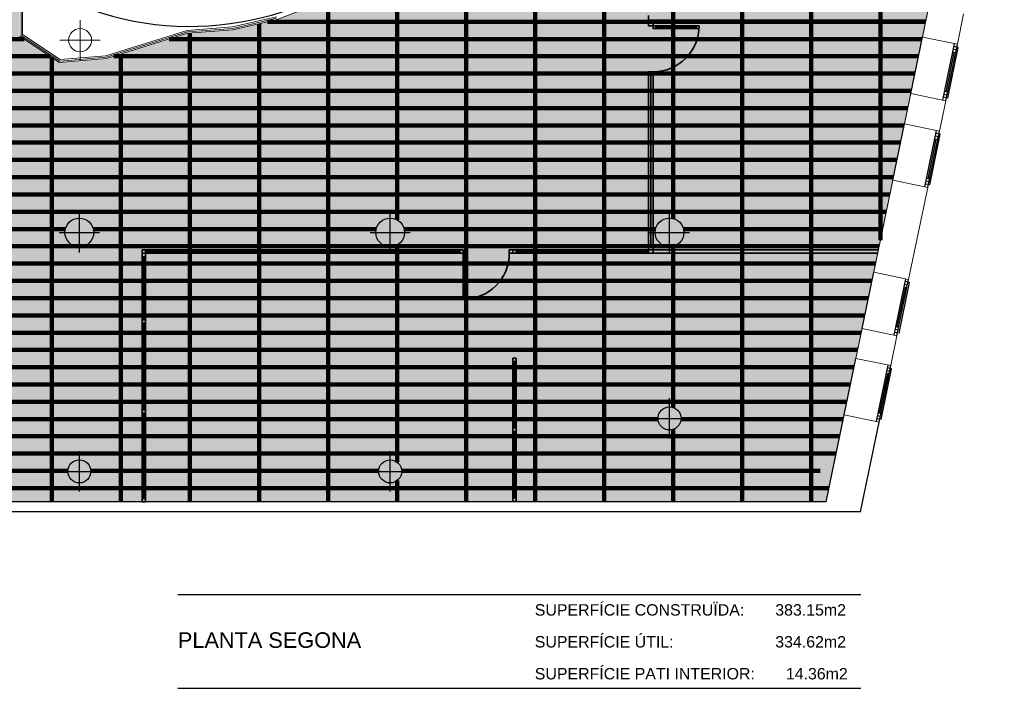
# Model space of a CAD drawing. Header units: metres. Extents: x -1 to 427, y -6 to 39.
# Tile 4 of 5: x 410 to 427, y 10 to 21. Entities that reach past the tile are written whole.
import ezdxf

# ---------------------------------------------------------------- set-up
doc = ezdxf.new("R2010")
doc.units = ezdxf.units.M
doc.linetypes.add('CONTINUA', pattern=[0])
for name, color, linetype, lineweight in [('P2 MURS ACTUAL', 7, 'CONTINUA', 25), ('P2 MURS ENDERROCAT', 7, 'CONTINUA', 25), ('P2 PAVIMENT ENDERROCAT', 7, 'CONTINUA', 25), ('P2 SOSTRE ENDERROCAT', 7, 'CONTINUA', 25)]:
    doc.layers.add(name, color=color, linetype=linetype, lineweight=lineweight)
doc.styles.add('ARIAL', font='arial.ttf')

msp = doc.modelspace()

# ---------------------------------------------------------------- hatches: boundary and pattern name
at = {"layer": 'P2 PAVIMENT ENDERROCAT', "linetype": 'CONTINUA', "lineweight": 25, "transparency": 33554508}
h = msp.add_hatch(color=7, dxfattribs=at)
h.set_gradient(color1=(222, 222, 133), color2=(222, 222, 133), one_color=1, name='INVSPHERICAL')
h.paths.add_polyline_path([(421.507, 23.818), (421.327, 23.818), (421.327, 24.159), (417.447, 24.159), (417.447, 23.489), (417.017, 23.489), (417.017, 22.069), (415.647, 22.069), (414.173, 21.499), (413.404, 21.319), (412.616, 21.259), (411.203, 20.819), (410.386, 20.749), (409.697, 21.21), (409.697, 22.11), (409.591, 22.11), (409.207, 22.427), (408.783, 22.71), (408.104, 23.049), (407.507, 23.249), (406.177, 23.419), (404.337, 23.419), (404.337, 28.059), (401.257, 28.059), (398.297, 13.119), (423.715, 13.119), (426.811, 28.059), (421.507, 28.059)], flags=0)

# ---------------------------------------------------------------- linework, layer by layer
at = {"layer": 'P2 MURS ACTUAL', "lineweight": 13, "transparency": 33554687}
for p, q in [((409.722, 22.11), (409.722, 21.223)), ((409.747, 22.11), (409.747, 21.236)), ((420.627, 21.439), (420.627, 21.569)), ((425.388, 21.193), (425.498, 21.722)), ((425.995, 21.067), (426.105, 21.596)), ((414.158, 21.547), (413.397, 21.369)), ((414.168, 21.524), (413.4, 21.344)), ((414.173, 21.499), (413.404, 21.319)), ((420.707, 21.439), (420.627, 21.439)), ((420.707, 21.439), (420.627, 21.439)), ((420.627, 21.439), (420.627, 21.389)), ((420.707, 21.439), (420.707, 21.489)), ((420.707, 21.339), (420.707, 21.439)), ((409.722, 21.223), (410.393, 20.775)), ((409.747, 21.236), (410.4, 20.801)), ((412.607, 21.309), (411.194, 20.869)), ((412.612, 21.284), (411.199, 20.844)), ((412.616, 21.259), (411.203, 20.819)), ((413.397, 21.369), (412.607, 21.309)), ((413.4, 21.344), (412.612, 21.284)), ((413.404, 21.319), (412.616, 21.259)), ((421.507, 21.389), (420.627, 21.389)), ((421.507, 21.339), (420.707, 21.339)), ((420.757, 21.339), (420.757, 21.389)), ((420.757, 21.366), (421.457, 21.366)), ((421.457, 21.339), (421.457, 21.389)), ((409.697, 21.21), (410.386, 20.749)), ((425.995, 21.067), (425.388, 21.193)), ((411.203, 20.819), (410.386, 20.749)), ((411.199, 20.844), (410.393, 20.775)), ((411.194, 20.869), (410.4, 20.801)), ((420.707, 20.589), (420.627, 20.589)), ((420.627, 20.589), (420.627, 20.539)), ((420.627, 17.439), (420.627, 20.539)), ((420.707, 20.539), (420.627, 20.539)), ((420.667, 17.559), (420.667, 20.539)), ((420.707, 17.439), (420.707, 20.589)), ((425.076, 19.685), (425.185, 20.214)), ((425.793, 20.088), (425.185, 20.214)), ((425.683, 19.559), (425.793, 20.088)), ((425.683, 19.559), (425.076, 19.685)), ((424.542, 17.11), (424.873, 18.706)), ((425.48, 18.58), (424.873, 18.706)), ((425.149, 16.984), (425.48, 18.58)), ((411.825, 17.499), (417.407, 17.499)), ((411.885, 17.469), (417.347, 17.469)), ((418.207, 17.499), (424.623, 17.499)), ((418.327, 17.469), (420.627, 17.469)), ((420.707, 17.559), (420.627, 17.559)), ((411.825, 17.439), (417.407, 17.439)), ((417.407, 16.639), (417.407, 17.439)), ((417.457, 17.439), (417.407, 17.439)), ((417.457, 16.639), (417.457, 17.439)), ((418.207, 17.439), (424.61, 17.439)), ((425.149, 16.984), (424.542, 17.11)), ((424.232, 15.611), (424.339, 16.13)), ((424.946, 16.005), (424.339, 16.13)), ((424.839, 15.486), (424.946, 16.005)), ((424.839, 15.486), (424.232, 15.611)), ((424.636, 14.506), (424.029, 14.632))]:
    msp.add_line(p, q, dxfattribs=at)
at = {"layer": 'P2 MURS ACTUAL', "color": 180, "linetype": 'CONTINUA', "lineweight": 13, "transparency": 33554687}
for p, q in [((410.747, 20.789), (410.747, 21.489)), ((410.397, 21.139), (411.097, 21.139))]:
    msp.add_line(p, q, dxfattribs=at)
at = {"layer": 'P2 MURS ACTUAL', "linetype": 'CONTINUA', "lineweight": 13, "transparency": 33554687}
msp.add_line((425.45, 21.489), (420.627, 21.489), dxfattribs=at)
at = {"layer": 'P2 MURS ACTUAL', "transparency": 33554687}
for p, q in [((425.185, 20.214), (425.388, 21.193)), ((425.744, 20.098), (425.947, 21.077)), ((425.793, 20.088), (425.995, 21.067)), ((425.799, 20.24), (425.941, 20.925)), ((425.827, 20.132), (426.01, 21.013)), ((425.965, 20.92), (425.916, 20.93)), ((425.975, 20.969), (425.926, 20.979)), ((426.01, 21.013), (425.936, 21.028)), ((425.813, 20.186), (425.764, 20.196)), ((425.823, 20.235), (425.774, 20.245)), ((425.827, 20.132), (425.754, 20.147)), ((424.873, 18.706), (425.076, 19.685)), ((425.431, 18.59), (425.634, 19.569)), ((425.48, 18.58), (425.683, 19.559)), ((425.697, 19.505), (425.624, 19.52)), ((425.486, 18.732), (425.628, 19.417)), ((425.515, 18.624), (425.697, 19.505)), ((425.653, 19.412), (425.604, 19.422)), ((425.663, 19.461), (425.614, 19.471)), ((425.5, 18.678), (425.451, 18.688)), ((425.51, 18.727), (425.462, 18.737)), ((425.515, 18.624), (425.441, 18.639)), ((411.825, 13.119), (411.825, 17.499)), ((411.885, 13.119), (411.885, 17.499)), ((417.347, 17.499), (417.347, 17.439)), ((417.407, 17.499), (417.407, 17.439)), ((418.207, 17.499), (418.207, 17.439)), ((418.267, 17.439), (418.267, 17.499)), ((418.327, 17.439), (418.327, 17.499)), ((411.825, 17.379), (411.885, 17.379)), ((411.855, 16.284), (411.855, 17.379)), ((418.267, 17.439), (418.327, 17.439)), ((424.339, 16.13), (424.542, 17.11)), ((424.897, 16.015), (425.1, 16.994)), ((424.946, 16.005), (425.149, 16.984)), ((425.164, 16.93), (425.09, 16.945)), ((424.952, 16.156), (425.094, 16.842)), ((424.981, 16.048), (425.164, 16.93)), ((425.119, 16.837), (425.07, 16.847)), ((425.129, 16.886), (425.08, 16.896)), ((411.825, 16.284), (411.885, 16.284)), ((411.825, 16.224), (411.885, 16.224)), ((411.855, 14.719), (411.855, 16.224)), ((424.967, 16.102), (424.918, 16.113)), ((424.977, 16.151), (424.928, 16.162)), ((424.981, 16.048), (424.908, 16.064)), ((418.267, 13.129), (418.267, 15.619)), ((418.267, 15.619), (418.327, 15.619)), ((418.327, 13.129), (418.327, 15.619)), ((424.029, 14.632), (424.232, 15.611)), ((418.267, 15.559), (418.327, 15.559)), ((418.297, 14.404), (418.297, 15.559)), ((424.587, 14.517), (424.79, 15.496)), ((424.636, 14.506), (424.839, 15.486)), ((424.67, 14.55), (424.853, 15.432)), ((424.853, 15.432), (424.78, 15.447)), ((424.642, 14.658), (424.784, 15.344)), ((424.808, 15.339), (424.759, 15.349)), ((424.819, 15.388), (424.77, 15.398)), ((411.825, 14.719), (411.885, 14.719)), ((411.825, 14.659), (411.885, 14.659)), ((411.855, 13.179), (411.855, 14.659)), ((423.715, 13.119), (424.029, 14.632)), ((424.67, 14.55), (424.597, 14.565)), ((424.656, 14.604), (424.607, 14.614)), ((424.666, 14.653), (424.617, 14.663)), ((418.267, 14.404), (418.327, 14.404)), ((424.313, 12.949), (424.636, 14.506)), ((418.267, 14.344), (418.327, 14.344)), ((418.297, 13.189), (418.297, 14.344)), ((411.885, 13.179), (411.825, 13.179)), ((418.327, 13.189), (418.267, 13.189)), ((423.715, 13.119), (398.297, 13.119)), ((411.885, 13.119), (411.825, 13.119)), ((411.885, 13.119), (411.825, 13.119)), ((418.327, 13.129), (418.267, 13.129)), ((418.327, 13.129), (418.267, 13.129)), ((424.313, 12.949), (397.703, 12.949))]:
    msp.add_line(p, q, dxfattribs=at)
at = {"layer": 'P2 MURS ACTUAL', "color": 180, "linetype": 'CONTINUA', "transparency": 33554687}
for p, q in [((410.734, 17.449), (410.734, 18.149)), ((416.137, 17.449), (416.137, 18.149)), ((420.992, 17.449), (420.992, 18.149)), ((410.384, 17.799), (411.084, 17.799)), ((415.787, 17.799), (416.487, 17.799)), ((420.642, 17.799), (421.342, 17.799)), ((420.992, 14.219), (420.992, 14.919)), ((420.642, 14.569), (421.342, 14.569)), ((410.734, 13.299), (410.734, 13.999)), ((416.137, 13.299), (416.137, 13.999)), ((410.384, 13.649), (411.084, 13.649)), ((415.787, 13.649), (416.487, 13.649))]:
    msp.add_line(p, q, dxfattribs=at)
at = {"layer": 'P2 MURS ACTUAL', "color": 180, "transparency": 33554687}
for p, q in [((412.447, 11.511), (424.317, 11.511)), ((412.447, 9.883), (424.317, 9.883))]:
    msp.add_line(p, q, dxfattribs=at)
at = {"layer": 'P2 MURS ACTUAL', "lineweight": 13, "transparency": 33554687}
msp.add_circle((410.747, 21.139), 0.2, dxfattribs=at)
at = {"layer": 'P2 MURS ACTUAL', "transparency": 33554687}
for centre, radius in [((410.734, 17.799), 0.25), ((416.137, 17.799), 0.25), ((420.992, 17.799), 0.25), ((420.992, 14.569), 0.2), ((410.734, 13.649), 0.2), ((416.137, 13.649), 0.2)]:
    msp.add_circle(centre, radius, dxfattribs=at)
at = {"layer": 'P2 MURS ACTUAL', "color": 180, "transparency": 33554687}
msp.add_arc((412.652, 26.612), 5.233, 236.2843, 302.8046, dxfattribs=at)
at = {"layer": 'P2 MURS ACTUAL', "lineweight": 13, "transparency": 33554687}
msp.add_arc((420.707, 21.389), 0.8, 270, 0, dxfattribs=at)
at = {"layer": 'P2 MURS ACTUAL', "transparency": 33554687}
msp.add_arc((417.407, 17.439), 0.8, 270, 0, dxfattribs=at)
at = {"layer": 'P2 MURS ENDERROCAT', "color": 2, "linetype": 'CONTINUA', "lineweight": 35, "transparency": 33554687}
for p, q in [((420.627, 21.439), (420.627, 21.569)), ((425.45, 21.489), (420.627, 21.489)), ((420.707, 21.439), (420.627, 21.439)), ((420.707, 21.439), (420.627, 21.439)), ((420.627, 21.439), (420.627, 21.389)), ((420.707, 21.439), (420.707, 21.489)), ((420.707, 21.339), (420.707, 21.439)), ((421.507, 21.389), (420.627, 21.389)), ((421.507, 21.339), (420.707, 21.339)), ((420.757, 21.339), (420.757, 21.389)), ((420.757, 21.366), (421.457, 21.366)), ((421.457, 21.339), (421.457, 21.389)), ((420.707, 20.589), (420.627, 20.589)), ((420.627, 20.589), (420.627, 20.539)), ((420.627, 17.439), (420.627, 20.539)), ((420.707, 20.539), (420.627, 20.539)), ((420.667, 17.559), (420.667, 20.539)), ((420.707, 17.439), (420.707, 20.589)), ((411.825, 13.119), (411.825, 17.499)), ((411.825, 17.499), (417.407, 17.499)), ((411.885, 13.119), (411.885, 17.499)), ((411.885, 17.469), (417.347, 17.469)), ((417.347, 17.499), (417.347, 17.439)), ((417.407, 17.499), (417.407, 17.439)), ((418.207, 17.499), (424.623, 17.499)), ((418.207, 17.499), (418.207, 17.439)), ((418.267, 17.439), (418.267, 17.499)), ((418.327, 17.439), (418.327, 17.499)), ((418.327, 17.469), (420.627, 17.469)), ((411.825, 17.439), (417.407, 17.439)), ((411.855, 16.284), (411.855, 17.379)), ((417.407, 16.639), (417.407, 17.439)), ((417.457, 17.439), (417.407, 17.439)), ((417.457, 16.639), (417.457, 17.439)), ((418.207, 17.439), (424.61, 17.439)), ((418.267, 17.439), (418.327, 17.439)), ((411.825, 16.284), (411.885, 16.284)), ((411.825, 16.224), (411.885, 16.224)), ((411.855, 14.719), (411.855, 16.224)), ((418.267, 13.129), (418.267, 15.619)), ((418.267, 15.619), (418.327, 15.619)), ((418.327, 13.129), (418.327, 15.619)), ((418.267, 15.559), (418.327, 15.559)), ((418.297, 14.404), (418.297, 15.559)), ((418.267, 14.404), (418.327, 14.404)), ((418.267, 14.344), (418.327, 14.344)), ((418.297, 13.189), (418.297, 14.344))]:
    msp.add_line(p, q, dxfattribs=at)
at = {"layer": 'P2 MURS ENDERROCAT', "lineweight": 35, "transparency": 33554687}
for p, q in [((411.825, 14.719), (411.885, 14.719)), ((411.825, 14.659), (411.885, 14.659)), ((411.855, 13.179), (411.855, 14.659)), ((411.885, 13.179), (411.825, 13.179)), ((418.327, 13.189), (418.267, 13.189)), ((411.885, 13.119), (411.825, 13.119)), ((411.885, 13.119), (411.825, 13.119)), ((418.327, 13.129), (418.267, 13.129)), ((418.327, 13.129), (418.267, 13.129))]:
    msp.add_line(p, q, dxfattribs=at)
at = {"layer": 'P2 MURS ENDERROCAT', "color": 2, "linetype": 'CONTINUA', "lineweight": 35, "transparency": 33554687}
for centre in [(420.707, 21.389), (417.407, 17.439)]:
    msp.add_arc(centre, 0.8, 270, 0, dxfattribs=at)
at = {"layer": 'P2 SOSTRE ENDERROCAT', "lineweight": 200, "transparency": 33554687}
for p, q in [((422.257, 13.119), (422.257, 28.059)), ((423.457, 13.119), (423.457, 28.059)), ((424.657, 17.664), (424.657, 28.059)), ((417.457, 13.119), (417.457, 24.159)), ((418.657, 13.119), (418.657, 24.159)), ((419.857, 13.119), (419.857, 24.159)), ((421.057, 18.041), (421.057, 24.159)), ((416.257, 18.019), (416.257, 22.069)), ((415.057, 13.119), (415.057, 21.846)), ((413.857, 13.119), (413.857, 21.425)), ((425.444, 21.459), (414.002, 21.459)), ((425.444, 21.459), (414.002, 21.459)), ((412.657, 13.119), (412.657, 21.263)), ((409.772, 21.159), (399.89, 21.159)), ((425.381, 21.159), (412.295, 21.159)), ((411.457, 13.119), (411.457, 20.898)), ((410.222, 20.859), (399.83, 20.859)), ((410.257, 13.119), (410.257, 20.836)), ((425.319, 20.859), (411.332, 20.859)), ((425.257, 20.559), (399.771, 20.559)), ((425.195, 20.259), (399.712, 20.259)), ((425.133, 19.959), (399.652, 19.959)), ((425.071, 19.659), (399.593, 19.659)), ((425.008, 19.359), (399.533, 19.359)), ((424.946, 19.059), (399.474, 19.059)), ((424.884, 18.759), (399.414, 18.759)), ((424.822, 18.459), (399.355, 18.459)), ((424.76, 18.159), (399.296, 18.159)), ((410.491, 17.859), (406.08, 17.859)), ((415.894, 17.859), (410.976, 17.859)), ((420.749, 17.859), (416.38, 17.859)), ((424.698, 17.859), (421.235, 17.859)), ((424.635, 17.559), (405.907, 17.559)), ((416.257, 13.809), (416.257, 17.58)), ((421.057, 14.759), (421.057, 17.558)), ((424.573, 17.259), (399.117, 17.259)), ((424.573, 17.259), (417.495, 17.259)), ((424.511, 16.959), (399.058, 16.959)), ((424.511, 16.959), (417.495, 16.959)), ((424.449, 16.659), (398.998, 16.659)), ((424.449, 16.659), (417.495, 16.659)), ((424.387, 16.359), (398.939, 16.359)), ((424.325, 16.059), (398.879, 16.059)), ((424.262, 15.759), (398.82, 15.759)), ((424.2, 15.459), (398.761, 15.459)), ((424.138, 15.159), (398.701, 15.159)), ((424.076, 14.859), (398.642, 14.859)), ((420.792, 14.559), (398.582, 14.559)), ((424.014, 14.559), (421.192, 14.559)), ((421.057, 13.119), (421.057, 14.38)), ((423.952, 14.259), (398.523, 14.259)), ((423.889, 13.959), (398.463, 13.959)), ((410.534, 13.659), (406.037, 13.659)), ((415.937, 13.659), (410.933, 13.659)), ((423.613, 13.659), (416.337, 13.659)), ((423.765, 13.359), (398.345, 13.359)), ((416.257, 13.119), (416.257, 13.489))]:
    msp.add_line(p, q, dxfattribs=at)
at = {"layer": 'P2 SOSTRE ENDERROCAT', "lineweight": 35, "transparency": 33554687}
for p, q in [((417.457, 13.119), (417.457, 25.889)), ((418.657, 13.119), (418.657, 25.889)), ((419.857, 13.119), (419.857, 25.889))]:
    msp.add_line(p, q, dxfattribs=at)
at = {"layer": 'P2 SOSTRE ENDERROCAT', "color": 52, "linetype": 'CONTINUA', "lineweight": 13, "transparency": 33554687}
msp.add_lwpolyline([(409.697, 21.21), (410.386, 20.749), (411.203, 20.819), (412.616, 21.259), (413.404, 21.319), (414.173, 21.499), (415.647, 22.069), (417.017, 22.069), (417.017, 23.469), (417.017, 23.489), (417.447, 23.489), (417.447, 24.159), (421.327, 24.159), (421.327, 23.818), (421.507, 23.818), (421.507, 28.059), (426.811, 28.059), (423.715, 13.119), (398.297, 13.119)], dxfattribs=at)

# ---------------------------------------------------------------- texts
at = {"layer": 'P2 MURS ACTUAL', "transparency": 33554687, "char_height": 0.198, "attachment_point": 7, "style": 'ARIAL'}
for s, insert, width in [('\\W1.00;SUPERFÍCIE CONSTRUÏDA:       383.15m2', (418.65, 11.142), 5.51742), ('\\W1.00;SUPERFÍCIE ÚTIL:                       334.62m2', (418.65, 10.588), 5.49753), ('\\W1.00;SUPERFÍCIE PATI INTERIOR:       14.36m2', (418.65, 10.034), 5.54038)]:
    msp.add_mtext(s, dxfattribs=dict(at, insert=insert, width=width))
at = {"layer": 'P2 MURS ACTUAL', "color": 180, "transparency": 33554687, "insert": (412.447, 10.581), "char_height": 0.27, "width": 3.32552, "attachment_point": 7, "style": 'ARIAL'}
msp.add_mtext('\\W1.00;PLANTA SEGONA', dxfattribs=at)

doc.saveas('drawing.dxf')
